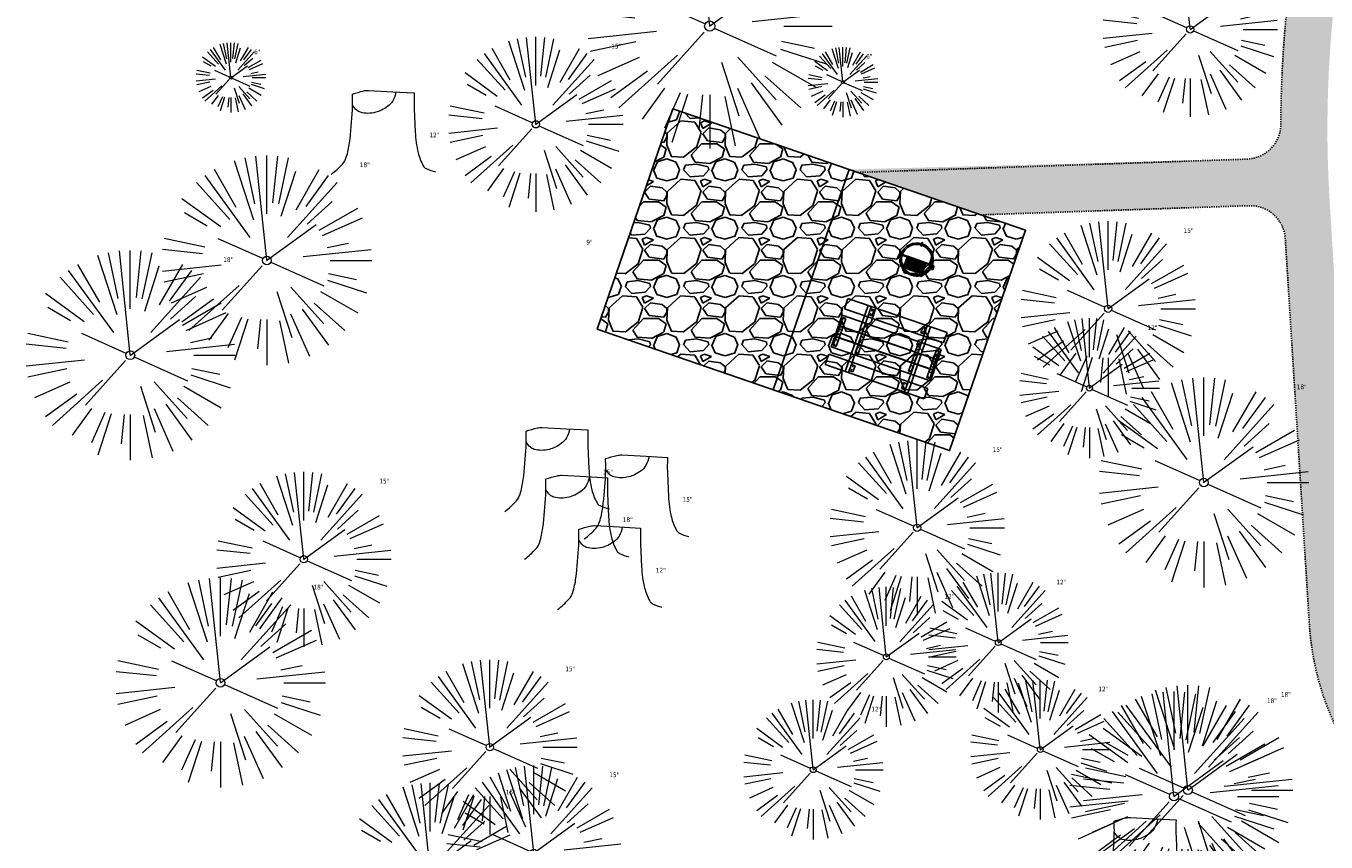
# Model space of a CAD drawing. Header units: feet. Extents: x 1134296 to 1140710, y 647902 to 649877.
# Tile 27 of 57: x 1134325 to 1134437, y 648952 to 649022. Entities that reach past the tile are written whole.
import ezdxf

# ---------------------------------------------------------------- set-up
doc = ezdxf.new("R2010")
doc.units = ezdxf.units.FT
doc.header["$MEASUREMENT"] = 0
doc.linetypes.add('RAD', pattern=[0.13, 0.08, -0.05])
for name, color, linetype, lineweight in [('-ANGLE-IRON', 8, 'Continuous', 25), ('V-SITE-VEGE', 55, 'Continuous', 18), ('V-SITE-VEGE-TEXT', 8, 'Continuous', 18)]:
    doc.layers.add(name, color=color, linetype=linetype, lineweight=lineweight)
for name, color, linetype in [('-BOLTS-LAGS-SCREWS', 7, 'Continuous'), ('-CONCRETE', 9, 'Continuous'), ('-HARDWARE', 7, 'Continuous'), ('-TIMBER', 5, 'Continuous'), ('C-CAMPSITE-PADS', 6, 'Continuous'), ('C-SWLK-GRVL', 6, 'RAD'), ('C-SWLK-GRVL-PATT', 8, 'Continuous'), ('G-XREF', 7, 'Continuous')]:
    doc.layers.add(name, color=color, linetype=linetype)
doc.styles.add('SEI-Dim & Leader', font='tahoma.ttf')
pattern_1 = [(228.012787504, (3.6, 5), (-40.00000000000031, -45.00000000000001), [0.67268, -66.5954402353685]), (184.969740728, (3.15, 4.5), (59.99999999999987, 5.000000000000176), [1.15434, -114.27962380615]), (132.510447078, (2, 4.4), (50.00000000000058, -54.99999999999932), [0.8139400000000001, -80.5801629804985]), (267.273689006, (0.05, 3.15), (5.000000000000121, 100.0000000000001), [1.05119, -104.067790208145]), (292.833654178, (0, 2.1), (-24.99999999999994, 60.00000000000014), [1.030775, -102.0468656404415]), (357.273689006, (0.4, 1.15), (-100.0000000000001, 5.000000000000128), [1.05119, -104.067790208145]), (37.6942404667, (1.45, 1.1), (-64.99999999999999, -49.99999999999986), [1.390145, -137.62424274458]), (72.2553283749, (2.55, 1.95), (35.00000000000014, 110), [1.31244, -129.9316074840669]), (121.429565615, (2.95, 3.2), (-40.0000000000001, 64.99999999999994), [1.05475, -104.420365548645]), (175.236358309, (2.4, 4.1), (54.99999999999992, -5.00000000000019), [1.20416, -59.0038128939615]), (222.397437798, (1.2, 4.2), (-59.99999999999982, -54.99999999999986), [1.55724, -154.1668750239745]), (138.814074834, (5, 3.1), (-35.00000000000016, 30), [0.5315049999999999, -52.61922406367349]), (171.46923439, (4.600000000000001, 3.45), (64.99999999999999, -9.999999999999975), [1.011185, -100.107557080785]), (225, (3.6, 3.6), (-5.551115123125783e-16, -4.999999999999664), [0.707105, -6.3639628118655]), (203.198590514, (3.25, 4.2), (24.99999999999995, 9.999999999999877), [0.38079, -37.6980755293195]), (291.801409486, (2.9, 4.050000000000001), (-4.99999999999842, 15.00000000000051), [0.538515, -26.3873090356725]), (30.96375653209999, (3.1, 3.55), (15.00000000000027, 9.999999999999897), [0.874645, -28.2801144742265]), (161.565051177, (3.85, 4), (10.00000000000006, -4.999999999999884), [0.632455, -15.178933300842]), (16.389540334, (0, 4.050000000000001), (49.99999999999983, 15.00000000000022), [0.886, -87.714225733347]), (70.3461759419, (0.8500000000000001, 4.3), (-20.0000000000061, -55.00000000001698), [0.7433049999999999, -73.58703873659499]), (293.198590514, (3.85, 5), (-9.999999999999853, 24.99999999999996), [0.761575, -37.3172905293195]), (343.610459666, (4.149999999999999, 4.3), (-49.99999999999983, 15.00000000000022), [0.8859999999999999, -87.71422573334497]), (339.44395478, (0, 0.95), (-25.00000000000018, 10.00000000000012), [0.8543999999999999, -41.86561872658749]), (294.775140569, (0.8, 0.65), (-25.00000000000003, 55.00000000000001), [0.71589, -70.87321531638]), (66.8014094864, (3.9, 0), (9.999999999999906, 24.99999999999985), [0.761575, -37.3172905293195]), (17.3540246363, (4.2, 0.7000000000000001), (-64.99999999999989, -19.99999999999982), [0.838155, -82.97711807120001]), (69.44395478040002, (1.45, 0), (-10.00000000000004, -24.99999999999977), [0.4272, -42.29281872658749]), (101.309932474, (3.6, 0), (-4.999999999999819, 20.00000000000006), [0.25495, -25.240147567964]), (165.963756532, (3.55, 0.25), (14.99999999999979, -5.000000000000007), [1.030775, -19.5847531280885]), (186.009005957, (2.55, 0.5), (50.00000000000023, 4.999999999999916), [0.9552499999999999, -94.56961587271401]), (303.690067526, (3.1, 3.1), (-4.999999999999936, 9.999999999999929), [0.7211099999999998, -17.30664637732]), (353.157226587, (3.5, 2.5), (85.00000000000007, -10.00000000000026), [1.25897, -124.6378131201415]), (60.9453959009, (4.75, 2.35), (-19.99999999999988, -34.99999999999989), [0.51478, -50.963370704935]), (90, (5, 2.8), (-4.999999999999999, 5), [0.3, -4.699999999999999]), (120.256437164, (2.45, 0.65), (20.00000000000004, -35.00000000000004), [0.69462, -68.76759994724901]), (48.01278750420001, (2.1, 1.25), (40, 44.99999999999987), [1.34536, -65.92276023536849]), (0, (3, 2.25), (5, 5), [1.3, -3.7]), (325.3048464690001, (4.3, 2.25), (50.0000000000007, -34.99999999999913), [0.7905699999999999, -78.26637150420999]), (254.054604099, (4.95, 1.8), (-5.000000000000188, -20.00000000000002), [0.72801, -35.6725394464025]), (207.645975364, (4.75, 1.1), (-94.99999999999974, -50.00000000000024), [1.185325, -117.347370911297]), (175.42607874, (3.7, 0.55), (-64.99999999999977, 5.000000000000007), [1.253995, -124.1453670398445])]

# ---------------------------------------------------------------- blocks, each defined once
blk = doc.blocks.new('V-SITE-VEGE-Coniferious Tree 2')
at = {"color": 0, "linetype": 'ByBlock'}
for p, q in [((-0.0574950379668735, 0.2703678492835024), (-0.1039851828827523, 0.4890788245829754)), ((-0.0003172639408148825, 0.0025937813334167), (-0.05229705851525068, 0.4972664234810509)), ((-3.601054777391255e-05, 0.2219193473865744), (-3.601054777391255e-05, 0.5000060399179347)), ((0.02890183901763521, 0.2753366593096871), (0.05222503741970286, 0.4972664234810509)), ((0.0571938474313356, 0.2692740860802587), (0.1039131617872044, 0.4890788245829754)), ((-0.1460065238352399, 0.2528363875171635), (-0.2500390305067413, 0.4330260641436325)), ((-0.06264093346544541, 0.1926377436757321), (-0.1545378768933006, 0.4755369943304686)), ((0.06850648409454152, 0.2109817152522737), (0.1382469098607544, 0.425630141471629)), ((0.139142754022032, 0.2410654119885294), (0.2499670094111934, 0.4330260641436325)), ((-0.07913071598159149, 0.1088658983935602), (-0.2939353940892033, 0.4045257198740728)), ((0.1868724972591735, 0.2572635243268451), (0.2938633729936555, 0.4045257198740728)), ((-0.1756943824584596, 0.1950752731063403), (-0.3346129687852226, 0.3715878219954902)), ((0.09777767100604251, 0.108636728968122), (0.3345409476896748, 0.3715878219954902)), ((-0.2201011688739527, 0.1598873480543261), (-0.4045617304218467, 0.2938993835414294)), ((0.1919663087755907, 0.1728666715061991), (0.3115823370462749, 0.2805763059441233)), ((-0.2844040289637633, 0.1641894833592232), (-0.393144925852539, 0.2269610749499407)), ((0.2487690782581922, 0.143647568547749), (0.4329900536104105, 0.2500030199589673)), ((-0.0009318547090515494, -0.0006770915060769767), (0.2349564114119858, 0.1707208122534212)), ((0.2658942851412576, 0.1183972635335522), (0.4567507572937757, 0.2033670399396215)), ((-0.2961437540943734, 0.06292784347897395), (-0.4891148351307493, 0.1039491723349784)), ((-0.01992166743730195, 0.008854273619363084), (-0.2318825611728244, 0.1032199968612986)), ((0.2872695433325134, 0.06106323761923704), (0.3884790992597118, 0.08257391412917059)), ((-0.3060292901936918, 0.03215663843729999), (-0.4973024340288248, 0.05226104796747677)), ((0.173080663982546, 0.01818771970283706), (0.497230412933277, 0.05226104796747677)), ((0.3024988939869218, 0), (0.4999700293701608, 0)), ((-0.2182782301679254, -0.02292736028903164), (-0.4973024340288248, -0.05226104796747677)), ((-0.02300503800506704, -0.02554197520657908), (-0.2137781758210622, -0.2373882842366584)), ((0.01849546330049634, -0.008260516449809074), (0.2719985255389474, -0.1211160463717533)), ((-0.302185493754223, -0.0642195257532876), (-0.4891148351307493, -0.1039491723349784)), ((0.2891445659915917, -0.09395946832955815), (0.4755009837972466, -0.1545018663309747)), ((0.2936342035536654, -0.06241742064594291), (0.4274066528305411, -0.09084484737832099)), ((-0.2881436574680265, -0.1282723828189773), (-0.4568227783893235, -0.2033670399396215)), ((-0.1320480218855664, -0.1188660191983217), (-0.3716238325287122, -0.3345769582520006)), ((0.04781873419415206, -0.1473038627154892), (0.1192466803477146, -0.3671294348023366)), ((0.1143820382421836, -0.1271057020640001), (0.2718110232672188, -0.301920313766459)), ((0.2555295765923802, -0.1475434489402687), (0.4329900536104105, -0.2500030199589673)), ((-0.254528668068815, -0.1848980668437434), (-0.4045617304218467, -0.2938993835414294)), ((0.2253521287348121, -0.2029399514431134), (0.3715518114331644, -0.3345769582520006)), ((-0.1842986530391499, -0.2536176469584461), (-0.2766747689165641, -0.3807650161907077)), ((0.1131111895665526, -0.2541280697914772), (0.2033310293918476, -0.4567867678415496)), ((0.1688618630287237, -0.2324611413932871), (0.2938633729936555, -0.4045257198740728)), ((-0.1213812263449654, -0.2725449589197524), (-0.1855903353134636, -0.4167758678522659)), ((-0.09098502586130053, -0.2799408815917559), (-0.1545378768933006, -0.4755369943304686)), ((-0.02966136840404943, -0.2817638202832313), (-0.04434904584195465, -0.4216092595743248)), ((-3.601054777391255e-05, -0.2817638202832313), (-3.601054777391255e-05, -0.5000060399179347)), ((0.06104806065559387, -0.2873055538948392), (0.1039131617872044, -0.4890788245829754))]:
    blk.add_line(p, q, dxfattribs=at)
blk.add_circle((-3.601054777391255e-05, 0), 0.02083358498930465)
blk = doc.blocks.new('V-SITE-VEGE-Stump')
for points in [[(-0.122905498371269, -0.01429599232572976, 0.05261256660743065), (-0.09863241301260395, 0.007697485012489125, 0.1061947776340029), (-0.09053039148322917, 0.02191696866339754, 0.04486152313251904), (-0.08374707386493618, 0.05273626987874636, 0.02007395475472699), (-0.07764030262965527, 0.1228815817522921, 0.01167487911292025), (-0.07732468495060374, 0.1363966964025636, 0.007866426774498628), (-0.07764030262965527, 0.1564565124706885)], [(-0.07764030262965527, 0.1564565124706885, -0.02766804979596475), (-0.05341885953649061, 0.1633605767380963, -0.0679781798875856), (-0.04316680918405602, 0.1642506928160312), (0.008593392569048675, 0.1616126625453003), (0.05395851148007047, 0.1590945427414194)], [(0.01506844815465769, 0.161253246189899, -0.08286378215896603), (0.008147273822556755, 0.1419669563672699, -0.1113242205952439), (-0.002098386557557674, 0.130555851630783, -0.03931328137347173), (-0.01592715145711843, 0.1222882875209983, -0.04919659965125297), (-0.02797848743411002, 0.1177254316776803, -0.06600187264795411), (-0.0446681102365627, 0.1155126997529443, -0.07018691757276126), (-0.06035359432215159, 0.1177254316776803, -0.1148593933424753), (-0.06850904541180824, 0.1222766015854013, -0.0759377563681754), (-0.07734269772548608, 0.1331671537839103)], [(0.05395851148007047, 0.1590945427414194, 0.004334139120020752), (0.05376627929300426, 0.1369184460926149, 0.00834373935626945), (0.05395851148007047, 0.1253997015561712), (0.05605689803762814, 0.07623641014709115, 0.04625247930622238), (0.06241632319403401, 0.03170819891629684, 0.06962485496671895), (0.07334360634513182, 0.00381048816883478, 0.1497246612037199), (0.07941695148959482, -0.001975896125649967, 0.05852299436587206), (0.09922370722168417, -0.009139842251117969)]]:
    blk.add_lwpolyline(points, format="xyb")
blk = doc.blocks.new('C_XBASE-PACTOLA_02403811')
at = {"layer": 'V-SITE-VEGE'}
for name, p, xscale, yscale, zscale in [('V-SITE-VEGE-Coniferious Tree 2', (1134383.723, 649022.379), 20.99974632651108, 20.99974632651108, 20.99974632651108), ('V-SITE-VEGE-Coniferious Tree 2', (1134424.956, 649022.09), 14.99981880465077, 14.99981880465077, 14.99981880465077), ('V-SITE-VEGE-Coniferious Tree 2', (1134368.792, 649013.945), 14.99981880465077, 14.99981880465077, 14.99981880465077), ('V-SITE-VEGE-Stump', (1134356.185, 649010.228), 40.31522404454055, 40.31522404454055, 40.31522404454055), ('V-SITE-VEGE-Coniferious Tree 2', (1134345.715, 649002.263), 17.99978256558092, 17.99978256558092, 17.99978256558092), ('V-SITE-VEGE-Coniferious Tree 2', (1134417.906, 648998.121), 14.99981880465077, 14.99981880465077, 14.99981880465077), ('V-SITE-VEGE-Coniferious Tree 2', (1134333.998, 648994.125), 17.99978256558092, 17.99978256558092, 17.99978256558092), ('V-SITE-VEGE-Coniferious Tree 2', (1134426.119, 648983.206), 17.99978256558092, 17.99978256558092, 17.99978256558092), ('V-SITE-VEGE-Stump', (1134371.09, 648981.304), 40.31522404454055, 40.31522404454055, 40.31522404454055), ('V-SITE-VEGE-Coniferious Tree 2', (1134401.517, 648979.326), 14.99981880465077, 14.99981880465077, 14.99981880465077), ('V-SITE-VEGE-Stump', (1134377.914, 648978.945), 40.31522404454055, 40.31522404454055, 40.31522404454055), ('V-SITE-VEGE-Coniferious Tree 2', (1134348.886, 648976.617), 14.99981880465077, 14.99981880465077, 14.99981880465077), ('V-SITE-VEGE-Stump', (1134372.779, 648977.201), 40.31522404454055, 40.31522404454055, 40.31522404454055), ('V-SITE-VEGE-Stump', (1134375.612, 648972.882), 40.31522404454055, 40.31522404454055, 40.31522404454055), ('V-SITE-VEGE-Coniferious Tree 2', (1134341.741, 648966.022), 17.99978256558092, 17.99978256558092, 17.99978256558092), ('V-SITE-VEGE-Coniferious Tree 2', (1134364.848, 648960.497), 14.99981880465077, 14.99981880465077, 14.99981880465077), ('V-SITE-VEGE-Coniferious Tree 2', (1134424.761, 648956.816), 17.99978256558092, 17.99978256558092, 17.99978256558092), ('V-SITE-VEGE-Coniferious Tree 2', (1134423.563, 648956.27), 17.99978256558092, 17.99978256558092, 17.99978256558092), ('V-SITE-VEGE-Coniferious Tree 2', (1134368.621, 648951.415), 14.99981880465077, 14.99981880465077, 14.99981880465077), ('V-SITE-VEGE-Coniferious Tree 2', (1134359.734, 648949.923), 14.99981880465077, 14.99981880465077, 14.99981880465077), ('V-SITE-VEGE-Stump', (1134421.559, 648947.832), 40.31522404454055, 40.31522404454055, 40.31522404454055)]:
    blk.add_blockref(name, p, dxfattribs=dict(at, xscale=xscale, yscale=yscale, zscale=zscale))
at = {"layer": 'V-SITE-VEGE', "rotation": 8.537736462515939e-07}
for p, xscale, yscale, zscale in [((1134342.631, 649017.949), 5.999927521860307, 5.999927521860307, 5.999927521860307), ((1134395.156, 649017.566), 5.999927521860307, 5.999927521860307, 5.999927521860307), ((1134416.306, 648991.299), 11.99985504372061, 11.99985504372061, 11.99985504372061), ((1134408.483, 648969.464), 11.99985504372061, 11.99985504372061, 11.99985504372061), ((1134398.875, 648968.241), 11.99985504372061, 11.99985504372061, 11.99985504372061), ((1134412.086, 648960.284), 11.99985504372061, 11.99985504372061, 11.99985504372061), ((1134392.604, 648958.559), 11.99985504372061, 11.99985504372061, 11.99985504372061)]:
    blk.add_blockref('V-SITE-VEGE-Coniferious Tree 2', p, dxfattribs=dict(at, xscale=xscale, yscale=yscale, zscale=zscale))
at = {"layer": 'V-SITE-VEGE-TEXT', "char_height": 0.4, "attachment_point": 7, "style": 'SEI-Dim & Leader'}
for s, insert in [('6"', (1134344.62278125, 649019.949)), ('15"', (1134375.271453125, 649020.445)), ('6"', (1134397.14778125, 649019.566)), ('12"', (1134359.662594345, 649012.828)), ('18"', (1134353.69034375, 649010.263)), ('15"', (1134424.385453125, 649004.621)), ('9"', (1134373.130671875, 649003.624)), ('18"', (1134341.97334375, 649002.125)), ('12"', (1134421.2895625, 648996.299)), ('18"', (1134434.09434375, 648991.206)), ('15"', (1134407.996453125, 648985.826)), ('15"', (1134355.365453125, 648983.117)), ('15"', (1134374.567594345, 648983.904)), ('15"', (1134381.391594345, 648981.5449999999)), ('18"', (1134376.256594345, 648979.801)), ('12"', (1134379.089594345, 648975.482)), ('18"', (1134349.71634375, 648974.022)), ('12"', (1134413.4665625, 648974.464)), ('12"', (1134403.8585625, 648973.241)), ('15"', (1134371.327453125, 648966.997)), ('12"', (1134417.0695625, 648965.284)), ('18"', (1134431.53834375, 648964.27)), ('18"', (1134432.73634375, 648964.816)), ('12"', (1134397.5875625, 648963.559)), ('15"', (1134375.100453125, 648957.915)), ('15"', (1134366.213453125, 648956.423))]:
    blk.add_mtext(s, dxfattribs=dict(at, insert=insert))
blk = doc.blocks.new('10FT_Precast Table')
at = {"layer": '-ANGLE-IRON'}
for p, q in [((-28.53399626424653, 27.12499979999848), (-28.53399626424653, 33.62500020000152)), ((-28.53399626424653, 33.62500020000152), (-24.53403626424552, 33.62500020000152)), ((-24.53403626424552, 27.12499979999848), (-28.53399626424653, 27.12499979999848)), ((-24.53403626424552, 33.62500020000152), (-24.53403626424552, 27.12499979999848)), ((28.46604333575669, 27.12499979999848), (28.46604333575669, 33.62500020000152)), ((28.46604333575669, 33.62500020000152), (32.4660033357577, 33.62500020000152)), ((32.4660033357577, 27.12499979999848), (28.46604333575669, 27.12499979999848)), ((32.4660033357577, 33.62500020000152), (32.4660033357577, 27.12499979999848)), ((-49.49999999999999, 15.84066587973), (-52.49999999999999, 15.84066587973)), ((-52.49999999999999, 15.84066587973), (-52.49999999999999, -14.65933416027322)), ((-49.49999999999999, -14.65933416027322), (-49.49999999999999, 15.84066587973)), ((-25.53399626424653, 15.8406658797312), (-28.53399626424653, 15.8406658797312)), ((-28.53399626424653, 15.8406658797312), (-28.53399626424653, -14.65933416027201)), ((-25.53399626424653, -14.65933416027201), (-25.53399626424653, 15.8406658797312)), ((32.4660033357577, 15.84066587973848), (29.4660033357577, 15.84066587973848)), ((29.4660033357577, 15.84066587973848), (29.4660033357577, -14.65933416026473)), ((32.4660033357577, -14.65933416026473), (32.4660033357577, 15.84066587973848)), ((52.50000000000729, 15.8406658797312), (49.50000000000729, 15.8406658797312)), ((49.50000000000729, 15.8406658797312), (49.50000000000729, -14.65933416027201)), ((52.50000000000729, -14.65933416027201), (52.50000000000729, 15.8406658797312)), ((-52.49999999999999, -14.65933416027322), (-49.49999999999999, -14.65933416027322)), ((-28.53399626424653, -14.65933416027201), (-25.53399626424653, -14.65933416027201)), ((29.4660033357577, -14.65933416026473), (32.4660033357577, -14.65933416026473)), ((49.50000000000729, -14.65933416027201), (52.50000000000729, -14.65933416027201)), ((-28.53399626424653, -33.62500019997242), (-28.53399626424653, -27.12499979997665)), ((-28.53399626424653, -27.12499979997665), (-24.53403626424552, -27.12499979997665)), ((-24.53403626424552, -33.62500019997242), (-28.53399626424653, -33.62500019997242)), ((-24.53403626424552, -27.12499979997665), (-24.53403626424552, -33.62500019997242)), ((28.46604333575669, -33.62500019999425), (28.46604333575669, -27.1249997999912)), ((28.46604333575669, -27.1249997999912), (32.4660033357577, -27.1249997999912)), ((32.4660033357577, -33.62500019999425), (28.46604333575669, -33.62500019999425)), ((32.4660033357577, -27.1249997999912), (32.4660033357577, -33.62500019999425))]:
    blk.add_line(p, q, dxfattribs=at)
at = {"layer": '-BOLTS-LAGS-SCREWS'}
for centre in [(-26.53401626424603, 32.12500020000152), (-26.53401626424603, 28.62499979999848), (30.46602333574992, 32.12500020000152), (30.46602333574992, 28.62499979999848), (-50.99999999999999, 14.84066987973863), (-27.03399626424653, 14.84066987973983), (30.9660033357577, 14.84066987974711), (51.00000000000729, 14.84066987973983), (-50.99999999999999, 9.340670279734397), (-50.99999999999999, 3.340670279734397), (-27.03399626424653, 9.340670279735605), (-27.03399626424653, 3.340670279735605), (30.9660033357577, 9.34067027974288), (30.9660033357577, 3.340670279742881), (51.00000000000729, 9.340670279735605), (51.00000000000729, 3.340670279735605), (-50.99999999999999, -2.159338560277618), (-50.99999999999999, -8.159338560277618), (-27.03399626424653, -2.15933856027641), (-27.03399626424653, -8.15933856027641), (30.9660033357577, -2.159338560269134), (30.9660033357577, -8.159338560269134), (51.00000000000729, -2.15933856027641), (51.00000000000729, -8.15933856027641), (-50.99999999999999, -13.65933816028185), (-27.03399626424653, -13.65933816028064), (30.9660033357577, -13.65933816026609), (51.00000000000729, -13.65933816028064), (-26.53401626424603, -28.62499979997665), (-26.53401626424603, -32.12500019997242), (30.46602333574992, -28.6249997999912), (30.46602333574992, -32.12500019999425)]:
    blk.add_circle(centre, 0.15625000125, dxfattribs=at)
at = {"layer": '-CONCRETE'}
for p, q in [((-32.03399630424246, -35.99999999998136), (-32.03399630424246, 35.99999999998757)), ((-28.53399626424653, 35.99999999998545), (-28.53399626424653, 33.62500020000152)), ((-28.53399626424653, -27.12499979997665), (-28.53399626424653, 27.12499979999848)), ((32.4660033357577, 36), (32.4660033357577, 33.62500020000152)), ((32.4660033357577, -27.1249997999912), (32.4660033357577, 27.12499979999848)), ((35.96600337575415, -35.99999999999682), (35.96600337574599, 35.99999999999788)), ((-28.53399626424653, -35.99999999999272), (-28.53399626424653, -33.62500019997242)), ((32.4660033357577, -33.62500019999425), (32.4660033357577, -36))]:
    blk.add_line(p, q, dxfattribs=at)
at = {"layer": '-TIMBER'}
for p, q in [((-53.99999999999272, 24.74999999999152), (-54, 35.99999999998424)), ((-54, 35.99999999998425), (54, 36.0000000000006)), ((54.00000000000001, 24.75000000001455), (54.00000000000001, 36)), ((-54, 24.74999999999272), (53.99999999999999, 24.74999999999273)), ((-53.99999999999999, 6.465667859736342), (-53.99999999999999, 17.71566785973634)), ((-53.99999999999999, 17.71566785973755), (54, 17.71566785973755)), ((54.00000000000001, 17.71566785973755), (54.00000000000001, 6.46566785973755)), ((-53.99999999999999, 6.46566785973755), (54, 6.46566785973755)), ((-53.99999999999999, -5.034336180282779), (-53.99999999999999, 6.215667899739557)), ((-53.99999999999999, 6.215667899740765), (54, 6.215667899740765)), ((54.00000000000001, 6.215667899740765), (54.00000000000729, -5.034336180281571)), ((54.00000000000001, -5.034336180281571), (-53.99999999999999, -5.034336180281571)), ((-53.99999999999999, -16.53433614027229), (-53.99999999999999, -5.28433614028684)), ((54.00000000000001, -5.284336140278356), (-53.99999999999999, -5.284336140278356)), ((54.00000000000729, -5.28433614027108), (54.00000000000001, -16.53433614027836)), ((54.00000000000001, -16.53433614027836), (-53.99999999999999, -16.53433614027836)), ((-54, -35.99999999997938), (-53.99999999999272, -24.74999999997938)), ((-54, -24.74999999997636), (53.99999999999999, -24.75000000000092)), ((54.00000000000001, -36), (54.00000000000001, -24.75)), ((-54, -35.99999999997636), (53.99999999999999, -36.00000000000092))]:
    blk.add_line(p, q, dxfattribs=at)
blk = doc.blocks.new('*X386')
at = {"color": 0}
for p, q in [((146.0622026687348, 353.5980429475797), (146.1426743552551, 353.6785146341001)), ((146.0622026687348, 352.8909361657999), (146.8122026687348, 353.6409361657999)), ((146.0622026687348, 352.5373827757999), (146.8122026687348, 353.2873827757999)), ((146.0622026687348, 351.8302759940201), (146.8122026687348, 352.5802759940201)), ((146.0622026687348, 351.4767226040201), (146.8122026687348, 352.2267226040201)), ((146.0622026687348, 350.7696158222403), (146.8122026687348, 351.5196158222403)), ((146.3246548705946, 350.6785146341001), (146.8122026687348, 351.1660624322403))]:
    blk.add_line(p, q, dxfattribs=at)
blk = doc.blocks.new('Pilot Rocks FS-30_18_PA')
at = {"layer": '-HARDWARE'}
for p, q in [((-8.817777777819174, 0.04421580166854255), (-17.86666666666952, 0.04421580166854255)), ((-17.86666666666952, 0.04421580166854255), (-12.77892653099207, 0.04421580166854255)), ((-10.20000000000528, 0.04421580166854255), (10.19999999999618, 0.04421580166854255)), ((8.817777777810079, 0.04421580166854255), (17.86666666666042, 0.04421580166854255)), ((12.77892653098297, 0.04421580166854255), (17.86666666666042, 0.04421580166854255)), ((-18.93333333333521, -4.555784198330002), (-18.93333333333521, -1.355784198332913)), ((-18.93333333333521, -1.355784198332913), (-18.86666666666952, -1.355784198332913)), ((-18.86666666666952, -1.355784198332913), (-18.86666666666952, -0.9557841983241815)), ((-18.86666666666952, -1.355784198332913), (-18.86666666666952, -0.9557841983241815)), ((-18.20000000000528, -1.355784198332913), (-18.20000000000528, -0.9557841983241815)), ((-18.20000000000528, -0.9557841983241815), (-18.20000000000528, -1.355784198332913)), ((-18.20000000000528, -1.355784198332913), (-18.13333333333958, -1.355784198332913)), ((-18.13333333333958, -1.355784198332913), (-18.13333333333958, -4.555784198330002)), ((-8.817777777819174, -0.6224508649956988), (-17.86666666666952, -0.6224508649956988)), ((-13.33940419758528, -0.6224508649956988), (-17.86666666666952, -0.6224508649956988)), ((-10.20000000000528, -0.6224508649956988), (10.19999999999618, -0.6224508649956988)), ((-10.20000000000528, -0.6224508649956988), (-10.20000000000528, -11.31238912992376)), ((-10.20000000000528, -11.31238912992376), (-10.20000000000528, -14.84572246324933)), ((-9.533333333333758, -0.6224508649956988), (-9.533333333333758, -11.31238912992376)), ((-9.533333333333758, -11.31238912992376), (-9.533333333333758, -14.84572246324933)), ((-9.533333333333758, -11.64572246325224), (9.533333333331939, -11.64572246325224)), ((-9.533333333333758, -12.31238912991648), (9.533333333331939, -12.31238912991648)), ((-8.817777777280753, -0.6224508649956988), (-8.817777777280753, -11.64572246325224)), ((-8.284444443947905, -0.6224508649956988), (-8.284444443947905, -11.64572246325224)), ((-7.502222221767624, -0.6224508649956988), (-7.502222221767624, -11.64572246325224)), ((-6.9688888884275, -0.6224508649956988), (-6.9688888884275, -11.64572246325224)), ((-6.18666666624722, -0.6224508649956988), (-6.18666666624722, -11.64572246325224)), ((-5.653333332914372, -0.6224508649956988), (-5.653333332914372, -11.64572246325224)), ((-4.871111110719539, -0.6224508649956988), (-4.871111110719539, -11.64572246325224)), ((-4.337777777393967, -0.6224508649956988), (-4.337777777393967, -11.64572246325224)), ((-3.555555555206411, -0.6224508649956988), (-3.555555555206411, -11.64572246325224)), ((-3.022222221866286, -0.6224508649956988), (-3.022222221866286, -11.64572246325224)), ((-2.23999999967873, -0.6224508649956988), (-2.23999999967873, -11.64572246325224)), ((-1.706666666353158, -0.6224508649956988), (-1.706666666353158, -11.64572246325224)), ((-0.9244444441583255, -0.6224508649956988), (-0.9244444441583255, -11.64572246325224)), ((-0.3911111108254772, -0.6224508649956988), (-0.3911111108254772, -11.64572246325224)), ((0.3911111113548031, -0.6224508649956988), (0.3911111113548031, -11.64572246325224)), ((0.9244444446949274, -0.6224508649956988), (0.9244444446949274, -11.64572246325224)), ((1.706666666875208, -0.6224508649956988), (1.706666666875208, -11.64572246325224)), ((2.240000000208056, -0.6224508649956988), (2.240000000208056, -11.64572246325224)), ((3.022222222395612, -0.6224508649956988), (3.022222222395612, -11.64572246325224)), ((3.555555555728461, -0.6224508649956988), (3.555555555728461, -11.64572246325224)), ((4.337777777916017, -0.6224508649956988), (4.337777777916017, -11.64572246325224)), ((4.871111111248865, -0.6224508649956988), (4.871111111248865, -11.64572246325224)), ((5.653333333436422, -0.6224508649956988), (5.653333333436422, -11.64572246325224)), ((6.18666666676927, -0.6224508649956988), (6.18666666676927, -11.64572246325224)), ((6.968888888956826, -0.6224508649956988), (6.968888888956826, -11.64572246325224)), ((7.502222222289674, -0.6224508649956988), (7.502222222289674, -11.64572246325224)), ((8.28444444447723, -0.6224508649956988), (8.28444444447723, -11.64572246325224)), ((8.817777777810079, -0.6224508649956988), (8.817777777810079, -11.64572246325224)), ((17.86666666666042, -0.6224508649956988), (8.817777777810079, -0.6224508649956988)), ((9.533333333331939, -0.6224508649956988), (9.533333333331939, -11.31238912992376)), ((9.533333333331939, -11.31238912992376), (9.533333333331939, -14.84572246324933)), ((10.19999999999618, -0.6224508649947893), (10.19999999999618, -11.31238912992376)), ((10.19999999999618, -11.31238912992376), (10.19999999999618, -14.84572246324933)), ((18.13333333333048, -4.555784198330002), (18.13333333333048, -1.355784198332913)), ((18.13333333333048, -1.355784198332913), (18.19999999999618, -1.355784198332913)), ((18.93333333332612, -4.555784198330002), (18.13333333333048, -4.555784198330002)), ((18.19999999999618, -1.355784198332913), (18.19999999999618, -0.9557841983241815)), ((18.19999999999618, -1.355784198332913), (18.19999999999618, -0.9557841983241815)), ((18.86666666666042, -1.355784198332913), (18.86666666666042, -0.9557841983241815)), ((18.86666666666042, -0.9557841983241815), (18.86666666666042, -1.355784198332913)), ((18.86666666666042, -1.355784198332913), (18.93333333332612, -1.355784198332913)), ((18.93333333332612, -1.355784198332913), (18.93333333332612, -4.555784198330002)), ((-10.20000000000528, -13.68324198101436), (-10.20000000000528, -14.84572246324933)), ((-9.533333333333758, -14.84572246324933), (-9.533333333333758, -14.47618734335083)), ((9.533333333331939, -14.47618734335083), (9.533333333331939, -14.84572246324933)), ((10.19999999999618, -14.84572246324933), (10.19999999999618, -13.68324198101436))]:
    blk.add_line(p, q, dxfattribs=at)
at = {"layer": '-HARDWARE', "flags": 128}
for points in [[(0.04426932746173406, 18.18944163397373, 1), (-0.6223972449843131, 18.18908719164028), (-0.6206959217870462, 14.98908764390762, 1), (0.04597065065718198, 14.98944208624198), (0.04426932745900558, 18.18944163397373)], [(-11.77825193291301, -8.933957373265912, -1), (-11.29140720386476, -9.3893985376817), (-13.47752479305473, -11.72625323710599, -1), (-13.96436952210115, -11.27081207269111), (-11.77825193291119, -8.93395737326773)], [(11.77825193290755, -8.933957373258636, 1), (11.29140720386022, -9.389398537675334), (13.47752479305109, -11.72625323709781, 1), (13.96436952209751, -11.27081207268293), (11.77825193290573, -8.933957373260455)]]:
    blk.add_lwpolyline(points, format="xyb", dxfattribs=at)
at = {"layer": '-HARDWARE'}
for points in [[(-18.93333333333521, -4.555784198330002), (-18.93333333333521, -1.355784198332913), (-18.13333333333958, -1.355784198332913), (-18.13333333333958, -4.555784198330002)], [(-7.502222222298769, -11.64572246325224), (-8.28444444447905, -11.64572246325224), (-8.28444444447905, -0.6224508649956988), (-7.502222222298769, -0.6224508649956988)], [(-6.186666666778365, -11.64572246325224), (-6.968888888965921, -11.64572246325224), (-6.968888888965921, -0.6224508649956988), (-6.186666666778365, -0.6224508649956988)], [(-4.87111111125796, -11.64572246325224), (-5.653333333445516, -11.64572246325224), (-5.653333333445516, -0.6224508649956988), (-4.87111111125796, -0.6224508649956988)], [(-3.555555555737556, -11.64572246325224), (-4.337777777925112, -11.64572246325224), (-4.337777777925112, -0.6224508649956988), (-3.555555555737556, -0.6224508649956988)], [(-2.240000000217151, -11.64572246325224), (-3.022222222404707, -11.64572246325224), (-3.022222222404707, -0.6224508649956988), (-2.240000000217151, -0.6224508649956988)], [(-0.9244444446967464, -11.64572246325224), (-1.706666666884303, -11.64572246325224), (-1.706666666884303, -0.6224508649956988), (-0.9244444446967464, -0.6224508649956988)], [(-0.3911111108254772, -11.64572246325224), (0.3911111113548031, -11.64572246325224), (0.3911111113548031, -0.6224508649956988), (-0.3911111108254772, -0.6224508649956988)], [(0.9244444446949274, -11.64572246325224), (1.706666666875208, -11.64572246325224), (1.706666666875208, -0.6224508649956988), (0.9244444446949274, -0.6224508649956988)], [(2.240000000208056, -11.64572246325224), (3.022222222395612, -11.64572246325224), (3.022222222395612, -0.6224508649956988), (2.240000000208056, -0.6224508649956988)], [(3.555555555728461, -11.64572246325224), (4.337777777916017, -11.64572246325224), (4.337777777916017, -0.6224508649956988), (3.555555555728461, -0.6224508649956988)], [(4.871111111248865, -11.64572246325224), (5.653333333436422, -11.64572246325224), (5.653333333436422, -0.6224508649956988), (4.871111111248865, -0.6224508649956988)], [(6.18666666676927, -11.64572246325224), (6.968888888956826, -11.64572246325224), (6.968888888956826, -0.6224508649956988), (6.18666666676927, -0.6224508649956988)], [(7.502222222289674, -11.64572246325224), (8.28444444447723, -11.64572246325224), (8.28444444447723, -0.6224508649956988), (7.502222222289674, -0.6224508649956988)], [(18.93333333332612, -4.555784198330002), (18.93333333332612, -1.355784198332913), (18.13333333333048, -1.355784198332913), (18.13333333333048, -4.555784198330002)]]:
    blk.add_lwpolyline(points, close=True, dxfattribs=at)
for centre, radius, start, end in [((0, 9.094947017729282e-13), 17.06666666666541, 0.1484403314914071, 179.8515596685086), ((0, 0), 15.73333333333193, 0.1610200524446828, 179.8389799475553), ((-17.86666666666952, -0.9557841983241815), 1, 90, 180), ((-17.86666666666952, -0.9557841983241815), 1, 90, 180), ((17.86666666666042, -0.9557841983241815), 1, 0, 90), ((17.86666666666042, -0.9557841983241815), 1, 0, 90), ((-17.86666666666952, -0.9557841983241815), 0.3333333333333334, 90, 180), ((-17.86666666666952, -0.9557841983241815), 0.3333333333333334, 90, 180), ((0, 9.094947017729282e-13), 17.06666666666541, 182.0901397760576, 220.7490543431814), ((0, 0), 15.73333333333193, 182.2673591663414, 220.2247561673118), ((-9.094947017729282e-13, 1.818989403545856e-12), 17.06666666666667, 220.7490543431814, 233.2977773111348), ((-9.094947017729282e-13, 1.818989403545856e-12), 15.73333333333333, 220.2247561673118, 229.5860659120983), ((-9.866666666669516, -11.64572246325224), 0.3333333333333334, 0, 180), ((-9.094947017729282e-13, 1.818989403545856e-12), 15.73333333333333, 232.7040475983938, 307.2959524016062), ((9.866666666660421, -11.64572246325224), 0.3333333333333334, 0, 180), ((-9.094947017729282e-13, 1.818989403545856e-12), 15.73333333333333, 310.4139340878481, 319.7752438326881), ((-6.821210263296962e-11, 6.548361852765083e-11), 17.06666666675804, 306.7022226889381, 319.2509456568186), ((0, 0), 15.73333333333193, 319.7752438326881, 357.7326408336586), ((0, 9.094947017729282e-13), 17.06666666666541, 319.2509456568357, 357.9098602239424), ((17.86666666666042, -0.9557841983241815), 0.3333333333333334, 0, 90), ((17.86666666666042, -0.9557841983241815), 0.3333333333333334, 0, 90), ((-9.866666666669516, -14.84572246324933), 0.3333333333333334, 180, 0), ((-9.866666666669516, -14.84572246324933), 0.3333333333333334, 180, 0), ((-9.094947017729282e-13, 1.818989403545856e-12), 17.06666666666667, 236.0413981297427, 303.9586018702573), ((9.866666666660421, -14.84572246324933), 0.3333333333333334, 180, 0), ((9.866666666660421, -14.84572246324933), 0.3333333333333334, 180, 0)]:
    blk.add_arc(centre, radius, start, end, dxfattribs=at)
at = {"layer": '-HARDWARE', "rotation": 180}
for p, xscale, yscale, zscale in [((137.6663495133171, 372.583162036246), 1.066666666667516, 1.066666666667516, 1.066666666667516), ((-137.6663495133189, 372.583162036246), -1.066666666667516, 1.066666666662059, 1.066666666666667)]:
    blk.add_blockref('*X386', p, dxfattribs=dict(at, xscale=xscale, yscale=yscale, zscale=zscale))
blk = doc.blocks.new('C_PBASE-PACTOLA_02403811')
at = {"layer": 'C-CAMPSITE-PADS'}
blk.add_lwpolyline([(1134374.04862245, 648996.3735892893), (1134380.565108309, 649015.2821961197), (1134410.818879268, 649004.8558187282), (1134404.302393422, 648985.9472119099)], close=True, dxfattribs=at)
at = {"layer": 'C-SWLK-GRVL', "flags": 128}
for points in [[(1134396.422136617, 649009.8173778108), (1134429.829783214, 649010.9591222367, 0.403104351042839), (1134432.727291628, 649013.9456274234, -0.05765152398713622), (1134435.567253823, 649037.679906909, 0.4166443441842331), (1134433.321365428, 649041.3000230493), (1134411.366563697, 649046.3474417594, -0.08815083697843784), (1134407.502367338, 649047.9894985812)], [(1134406.987773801, 649006.1761351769), (1134430.013276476, 649006.9630579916, -0.4059939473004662), (1134433.109923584, 649004.1516106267), (1134435.175524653, 648971.0429009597)], [(1134457.839190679, 648902.0158719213), (1134457.200590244, 648905.4648476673, -0.1266767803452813), (1134457.853193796, 648914.9177311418, 0.3951805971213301), (1134456.136823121, 648918.642970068), (1134447.429028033, 648922.1853191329, -0.4109328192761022), (1134439.678074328, 648940.2830225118), (1134441.11350738, 648943.9281877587, 0.2500295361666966), (1134439.387312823, 648958.8893273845, -0.1364820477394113), (1134435.175524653, 648971.0429009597)]]:
    blk.add_lwpolyline(points, format="xyb", dxfattribs=at)
at = {"layer": 'Defpoints'}
blk.add_lwpolyline([(1134389.175507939, 648991.1604005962), (1134395.691993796, 649010.0690074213)], dxfattribs=at)
at = {"layer": '-HARDWARE', "xscale": 0.08333333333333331, "yscale": 0.08333333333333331, "zscale": 0.08333333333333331, "rotation": 340.9844780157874}
blk.add_blockref('Pilot Rocks FS-30_18_PA', (1134401.488744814, 649002.3360796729), dxfattribs=at)
at = {"xscale": 0.08333333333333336, "yscale": 0.08333333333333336, "zscale": 0.08333333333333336, "rotation": 340.984478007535}
blk.add_blockref('10FT_Precast Table', (1134398.85680859, 648994.6991034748), dxfattribs=at)
blk = doc.blocks.new('C_PHTCH-PACTOLA_02403811')
at = {"layer": 'C-SWLK-GRVL-PATT'}
h = blk.add_hatch(dxfattribs=at)
h.set_pattern_fill('GRAVEL', color=256, scale=5)
h.set_pattern_definition(pattern_1)
edge = h.paths.add_edge_path(flags=16)
edge.add_arc((1134548.490387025, 649097.0318955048), 40.99999999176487, 248.796184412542, 254.9838623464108)
edge.add_line((1134537.86765222, 649057.4319270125), (1134546.132100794, 649055.2149796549))
edge.add_arc((1134546.909374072, 649058.112538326), 3.000000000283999, 254.9838623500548, 343.3819296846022)
edge.add_line((1134549.784071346, 649057.2545665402), (1134550.337651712, 649058.3434381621))
edge.add_arc((1134536.966462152, 649065.141326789), 15.00000000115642, 333.0512984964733, 411.0980064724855)
edge.add_arc((1134609.185327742, 649154.6367762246), 100.0000000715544, 220.8114317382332, 231.0980064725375, ccw=False)
edge.add_line((1134533.498860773, 649089.2796134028), (1134521.882953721, 649102.7313442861))
edge.add_arc((1134499.177013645, 649083.1241954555), 30.00000000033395, 40.81143173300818, 146.0651440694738)
edge.add_line((1134474.286828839, 649099.8716937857), (1134453.759212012, 649069.3634849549))
edge.add_arc((1134536.7264947, 649013.5384905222), 100.0000000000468, 146.065144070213, 183.5699678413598)
edge.add_line((1134436.920544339, 649007.3117520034), (1134439.167762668, 648971.2919705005))
edge.add_arc((1134459.128952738, 648972.5373182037), 19.99999999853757, 183.5699678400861, 214.657273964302)
edge.add_arc((1134426.226219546, 648949.7906668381), 19.99999999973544, -21.49407086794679, 34.65727396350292, ccw=False)
edge.add_line((1134444.835329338, 648942.4625679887), (1134443.399896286, 648938.8174027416))
edge.add_arc((1134452.704451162, 648935.1533533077), 9.999999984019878, 158.5059290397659, 247.8634065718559)
edge.add_line((1134448.93629179, 648925.8904717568), (1134482.502472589, 648912.2356799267))
edge.add_arc((1134486.270631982, 648921.4985614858), 9.999999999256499, 247.8634064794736, 321.8644980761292)
edge.add_line((1134494.136157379, 648915.3233278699), (1134501.197764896, 648924.3178464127))
edge.add_arc((1134540.525391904, 648893.4416783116), 50.00000002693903, 132.7699397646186, 141.8644980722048, ccw=False)
edge.add_line((1134506.572578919, 648930.1459899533), (1134521.070339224, 648943.5569414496))
edge.add_arc((1134504.093932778, 648961.9090972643), 24.99999997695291, 312.7699396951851, 341.1234729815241)
edge.add_arc((1135093.567282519, 648760.3570264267), 597.978384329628, 157.575895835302, 161.1234729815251, ccw=False)
edge.add_arc((1134536.182724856, 648990.3687366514), 4.99999999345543, 337.5758958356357, 399.4769718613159)
edge.add_line((1134540.042125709, 648993.5475768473), (1134535.556339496, 648998.9937289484))
edge.add_arc((1134531.696938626, 648995.8148887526), 5.000000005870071, 39.47697174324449, 129.4769716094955)
edge.add_line((1134528.51809844, 648999.6742896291), (1134515.801917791, 648989.2004602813))
edge.add_line((1134515.801917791, 648989.2004602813), (1134511.293630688, 648990.6693089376))
edge.add_line((1134511.293630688, 648990.6693089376), (1134527.518786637, 649004.0333463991))
edge.add_arc((1134525.611482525, 649006.3489869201), 3.000000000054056, 309.4769716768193, 399.4769716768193)
edge.add_line((1134527.927123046, 649008.2562910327), (1134522.621097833, 649014.6982878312))
edge.add_arc((1134511.042895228, 649005.1617672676), 15.00000000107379, 39.47697167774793, 71.57860019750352)
edge.add_line((1134515.782946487, 649019.393138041), (1134513.264941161, 649020.2318115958))
edge.add_line((1134513.264941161, 649020.2318115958), (1134514.528954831, 649024.0268438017))
edge.add_line((1134514.528954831, 649024.0268438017), (1134517.046960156, 649023.188170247))
edge.add_arc((1134511.042895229, 649005.1617672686), 18.99999999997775, 39.47697167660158, 71.57860019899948, ccw=False)
edge.add_line((1134525.708618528, 649017.2413599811), (1134538.525775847, 649001.6801662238))
edge.add_arc((1134542.385176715, 649004.8590064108), 4.999999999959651, 219.4769716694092, 336.078134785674)
edge.add_arc((1135093.567291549, 648760.3570231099), 597.9783939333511, 152.1483058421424, 156.0781347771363, ccw=False)
edge.add_arc((1134560.438019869, 649042.0592120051), 4.999999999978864, 332.1483058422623, 434.9838623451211)
edge.add_line((1134561.733475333, 649046.8884764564), (1134536.831287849, 649053.5685154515))
edge.add_arc((1134548.490387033, 649097.0318955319), 45.00000002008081, 248.7961844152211, 254.9838623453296, ccw=False)
edge.add_line((1134532.214487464, 649055.0784082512), (1134533.661234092, 649058.8076071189))
edge = h.paths.add_edge_path()
edge.add_line((1134601.857481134, 649091.7855040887), (1134597.711378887, 649094.5801124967))
edge.add_arc((1135093.567290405, 648760.3570236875), 597.9783926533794, 146.0187423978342, 150.7800618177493)
edge.add_arc((1134567.17752859, 649055.0383738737), 5.286670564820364, 257.3645220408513, 328.39940210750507, ccw=False)
edge.add_line((1134566.021082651, 649049.8797385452), (1134558.179472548, 649051.9832590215))
edge.add_arc((1134559.47492801, 649056.8125234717), 4.999999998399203, 159.6940240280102, 254.9838623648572, ccw=False)
edge.add_arc((1134536.966462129, 649065.1413267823), 19.00000002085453, 339.6940240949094, 411.0980064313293)
edge.add_arc((1134609.185327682, 649154.6367761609), 95.99999998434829, 220.8114317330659, 231.0980064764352, ccw=False)
edge.add_line((1134536.52631945, 649091.8938999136), (1134524.910412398, 649105.3456307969))
edge.add_arc((1134499.177013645, 649083.1241954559), 33.99999999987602, 40.811431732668, 112.67770225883)
edge.add_arc((1134484.911775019, 649117.2636589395), 3.000000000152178, 228.8203477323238, 292.67770225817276, ccw=False)
edge.add_line((1134482.93650839, 649115.0057125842), (1134470.117493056, 649126.2198732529))
edge.add_line((1134470.117493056, 649126.2198732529), (1134467.483804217, 649123.2092781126))
edge.add_line((1134467.483804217, 649123.2092781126), (1134477.860940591, 649114.1312895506))
edge.add_arc((1134475.88567396, 649111.8733431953), 3.000000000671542, -50.98707642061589, 48.82034771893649, ccw=False)
edge.add_arc((1134499.177013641, 649083.1241954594), 33.99999999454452, 129.0129235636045, 146.0651440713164)
edge.add_line((1134470.968137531, 649102.104693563), (1134450.907684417, 649072.2907849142))
edge.add_arc((1134448.418665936, 649073.9655347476), 3.000000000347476, 250.8568652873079, 326.06514406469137, ccw=False)
edge.add_line((1134447.434878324, 649071.1314278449), (1134442.571547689, 649072.8196084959))
edge.add_arc((1134449.130131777, 649091.713654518), 20.00000000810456, 234.0626253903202, 250.8568652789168, ccw=False)
edge.add_line((1134437.392119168, 649075.5204750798), (1134428.464585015, 649081.9918112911))
edge.add_line((1134428.464585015, 649081.9918112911), (1134426.116982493, 649078.7531754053))
edge.add_line((1134426.116982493, 649078.7531754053), (1134435.044516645, 649072.2818391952))
edge.add_arc((1134449.130131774, 649091.713654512), 24.00000000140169, 234.0626253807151, 250.8568652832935)
edge.add_line((1134441.259830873, 649069.0407992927), (1134444.032547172, 649068.0783218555))
edge.add_arc((1134443.048759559, 649065.2442149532), 3.000000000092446, -28.89664176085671, 70.85686528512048, ccw=False)
edge.add_arc((1134536.726494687, 649013.5384905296), 103.9999999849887, 151.1033582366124, 161.2127055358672)
edge.add_arc((1134435.427379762, 649047.9984573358), 3.000000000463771, 257.0526530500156, 341.21270553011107, ccw=False)
edge.add_line((1134434.755213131, 649045.0747282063), (1134412.262785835, 649050.2457472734))
edge.add_arc((1134414.055230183, 649058.0423582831), 7.999999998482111, 236.9020541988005, 257.0526530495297, ccw=False)
edge.add_line((1134409.686654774, 649051.3404519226), (1134407.502367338, 649047.9894985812))
edge.add_arc((1134414.055230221, 649058.0423582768), 12.00000000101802, 236.9020555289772, 257.0526530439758)
edge.add_line((1134411.366563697, 649046.3474417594), (1134433.321365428, 649041.3000230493))
edge.add_arc((1134432.649198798, 649038.3762939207), 2.999999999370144, -13.422447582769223, 77.05265305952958, ccw=False)
edge.add_arc((1134536.726494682, 649013.5384905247), 103.9999999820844, 166.5775524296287, 179.7756991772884)
edge.add_arc((1134429.727314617, 649013.9573717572), 3.000000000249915, 271.95738677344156, 359.7756991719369, ccw=False)
edge.add_line((1134429.829783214, 649010.9591222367), (1134395.691993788, 649010.0690074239))
edge.add_line((1134395.691993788, 649010.0690074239), (1134406.987773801, 649006.1761351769))
edge.add_line((1134406.987773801, 649006.1761351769), (1134430.013276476, 649006.9630579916))
edge.add_arc((1134430.115745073, 649003.964808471), 3.000000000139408, 3.5699678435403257, 91.95738676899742, ccw=False)
edge.add_line((1134433.109923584, 649004.1516106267), (1134435.175524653, 648971.0429009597))
edge.add_arc((1134459.128952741, 648972.5373182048), 24.00000000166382, 183.5699678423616, 214.6572739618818)
edge.add_arc((1134426.226219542, 648949.7906668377), 16.00000000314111, -21.49407086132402, 34.65727395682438, ccw=False)
edge.add_line((1134441.11350738, 648943.9281877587), (1134439.678074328, 648940.2830225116))
edge.add_arc((1134452.704451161, 648935.1533533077), 13.9999999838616, 158.5059290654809, 247.8634065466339)
edge.add_line((1134447.429028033, 648922.1853191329), (1134456.136823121, 648918.642970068))
edge.add_arc((1134455.006375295, 648915.8641055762), 3.000000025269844, -18.388473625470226, 67.86340650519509, ccw=False)
edge.add_arc((1134475.883044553, 648908.9240263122), 19.00000041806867, 161.6115263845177, 190.4898903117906)
edge.add_line((1134457.200590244, 648905.4648476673), (1134457.839190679, 648902.0158719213))
edge.add_line((1134457.839190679, 648902.0158719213), (1134461.772338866, 648902.7441200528))
edge.add_line((1134461.772338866, 648902.7441200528), (1134461.133738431, 648906.1930957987))
edge.add_arc((1134475.883044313, 648908.9240263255), 15.00000018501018, 164.7466039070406, 190.4898904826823, ccw=False)
edge.add_arc((1134464.305783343, 648912.081087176), 2.999999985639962, 67.8634065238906, 164.7466039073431, ccw=False)
edge.add_line((1134465.436231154, 648914.8599516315), (1134480.995208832, 648908.5305273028))
edge.add_arc((1134486.270631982, 648921.498561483), 13.9999999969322, 247.8634064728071, 321.8644980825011)
edge.add_line((1134497.282367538, 648912.8532344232), (1134504.343975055, 648921.8477529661))
edge.add_arc((1134540.525391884, 648893.4416783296), 45.99999999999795, 132.7699397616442, 141.8644980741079, ccw=False)
edge.add_line((1134509.288803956, 648927.2096450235), (1134525.152399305, 648941.8840432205))
edge.add_arc((1134504.780711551, 648963.9066302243), 30.00000000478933, 312.7699396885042, 322.9315985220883)
edge.add_arc((1134531.909871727, 648943.412517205), 4.000000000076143, 42.76993976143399, 142.9315985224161, ccw=False)
edge.add_line((1134534.846216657, 648946.1287422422), (1134542.540399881, 648937.811030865))
edge.add_arc((1134539.604054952, 648935.0948058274), 3.999999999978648, -47.2300602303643, 42.7699397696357, ccw=False)
edge.add_line((1134542.320279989, 648932.1584608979), (1134526.38641549, 648916.9091733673))
edge.add_line((1134526.38641549, 648916.9091733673), (1134521.286832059, 648900.3121323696))
edge.add_line((1134521.286832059, 648900.3121323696), (1134542.10752488, 648887.8942024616))
edge.add_line((1134542.10752488, 648887.8942024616), (1134549.894702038, 648886.1185365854))
edge.add_line((1134549.894702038, 648886.1185365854), (1134551.221944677, 648891.6030739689))
edge.add_arc((1134959.072848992, 648795.1471716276), 419.1015404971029, 164.2193477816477, 166.6941415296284, ccw=False)
edge.add_arc((1134590.557581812, 649043.6190399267), 138.9217900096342, 253.02220341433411, 255.4969971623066, ccw=False)
edge.add_arc((1134576.143964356, 648903.9869904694), 27.0124622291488, 163.0222034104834, 165.4969971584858, ccw=False)
edge.add_arc((1134569.636619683, 648986.5937934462), 77.17846351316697, 253.02220341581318, 255.49699716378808, ccw=False)
edge.add_arc((1134629.291471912, 648891.5182768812), 84.89630986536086, 163.0222034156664, 165.4969971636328, ccw=False)
edge.add_arc((1134528.955099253, 648842.3151432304), 76.4283760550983, 73.0222034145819, 75.49699716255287, ccw=False)
edge.add_arc((1134577.236120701, 648907.9216800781), 27.02287450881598, 161.4316114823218, 163.9064052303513, ccw=False)
edge.add_arc((1134516.829655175, 648782.0317656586), 138.9217900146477, 73.02220341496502, 75.49699716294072, ccw=False)
edge.add_arc((1134538.177323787, 648920.4382053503), 20.00000000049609, 343.9213237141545, 402.7699397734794)
edge.add_line((1134552.859048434, 648934.0193305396), (1134533.44635728, 648955.0052048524))
edge.add_arc((1135093.567288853, 648760.3570244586), 592.9783909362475, 146.0187423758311, 160.8370987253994, ccw=False)
h.paths.add_polyline_path([(1134532.503592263, 648914.2486780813), (1134529.531, 648901.903), (1134537.526000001, 648900.0259999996), (1134540.366, 648911.821), (1134540.991, 648911.66), (1134541.145, 648912.168)], flags=16)
h = blk.add_hatch(dxfattribs=at)
h.set_pattern_fill('GRAVEL', color=256, scale=5)
h.set_pattern_definition(pattern_1)
h.paths.add_polyline_path([(1134410.818879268, 649004.8558187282), (1134404.302393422, 648985.9472119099), (1134374.04862245, 648996.3735892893), (1134380.565108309, 649015.2821961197)])

msp = doc.modelspace()

# ---------------------------------------------------------------- block references
at = {"layer": 'G-XREF'}
for name in ['C_PBASE-PACTOLA_02403811', 'C_XBASE-PACTOLA_02403811', 'C_PHTCH-PACTOLA_02403811']:
    msp.add_blockref(name, (0, 0), dxfattribs=at)

doc.saveas('drawing.dxf')
